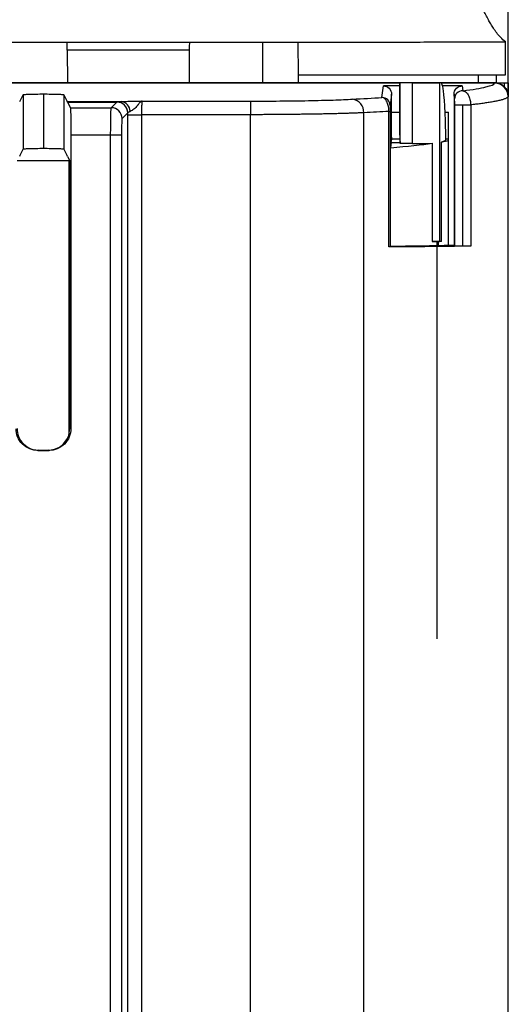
# Model space of a CAD drawing. Header units: millimetres. Extents: x 6 to 273, y 6 to 210.
# Tile 27 of 52: x 54.19 to 61.39, y 126.25 to 140.76. Entities that reach past the tile are written whole.
import ezdxf

# ---------------------------------------------------------------- set-up
doc = ezdxf.new("R2010")
doc.units = ezdxf.units.MM
doc.layers.add('DIMENSIONS', color=140, linetype='Continuous')
doc.styles.add('SLDTEXTSTYLE0', font='TXT', dxfattribs={"width": 0.7})
doc.dimstyles.new('SLDDIMSTYLE0', dxfattribs={"dimtxt": 2.158008, "dimasz": 3.302, "dimexe": 0, "dimexo": 0.0625, "dimgap": 0.539502, "dimtad": 0, "dimtih": 1, "dimtoh": 1, "dimdec": 1, "dimlfac": 2.5, "dimrnd": 1e-09, "dimzin": 4, "dimdsep": 46, "dimtxsty": 'SLDTEXTSTYLE0', "dimsah": 1, "dimcen": 0.09, "dimadec": 0, "dimazin": 1, "dimtfac": 1, "dimtdec": 1, "dimtofl": 0, "dimtmove": 0, "dimatfit": 3, "dimfxl": 0, "dimfrac": 2, "dimtolj": 1, "dimtzin": 12, "dimarcsym": 0})

# ---------------------------------------------------------------- blocks, each defined once
blk = doc.blocks.new('_D_12')
at = {"layer": 'DIMENSIONS'}
for p, q in [((26.186, 137.7), (26.186, 157.623)), ((61.385, 137.7), (61.385, 157.623)), ((26.186, 154.448), (37.333, 154.448)), ((40.257, 154.448), (39.533, 154.448)), ((39.533, 154.448), (39.533, 151.018)), ((46.67, 154.448), (47.395, 154.448)), ((47.395, 154.448), (47.395, 151.018)), ((61.385, 154.448), (49.594, 154.448)), ((39.533, 151.018), (40.257, 151.018)), ((47.395, 151.018), (46.67, 151.018))]:
    blk.add_line(p, q, dxfattribs=at)
for points in [[(26.186, 154.448), (29.488, 153.94), (29.488, 154.956)], [(61.385, 154.448), (58.083, 154.956), (58.083, 153.94)]]:
    blk.add_solid(points, dxfattribs=at)
at = {"layer": 'DIMENSIONS', "char_height": 2.1167, "attachment_point": 1, "style": 'SLDTEXTSTYLE0'}
for s, insert in [('88.0', (40.257, 157.66)), ('3.46', (40.257, 153.747))]:
    blk.add_mtext(s, dxfattribs=dict(at, insert=insert))

msp = doc.modelspace()

# ---------------------------------------------------------------- linework, layer by layer
at = {"color": 7, "linetype": 'Continuous', "lineweight": 25}
for p, q in [((53.286, 140.43), (54.885, 140.43)), ((54.885, 140.432), (56.687, 140.432)), ((54.885, 140.43), (54.885, 140.432)), ((54.885, 140.432), (54.886, 140.431)), ((54.885, 140.43), (54.886, 140.43)), ((54.886, 140.43), (54.886, 140.431)), ((54.886, 140.43), (54.886, 140.431)), ((54.886, 140.431), (54.886, 140.431)), ((54.886, 140.43), (54.886, 140.43)), ((54.886, 140.43), (56.686, 140.43)), ((56.685, 140.31), (54.886, 140.31)), ((54.886, 140.31), (54.888, 139.834)), ((56.685, 140.31), (56.683, 139.834)), ((56.687, 140.432), (56.686, 140.431)), ((56.686, 140.431), (56.686, 140.43)), ((56.687, 140.432), (56.687, 140.43)), ((56.687, 140.43), (58.286, 140.43)), ((57.77, 139.834), (57.77, 140.43)), ((58.286, 140.431), (58.288, 139.95)), ((61.346, 139.95), (61.343, 140.437)), ((58.288, 139.95), (58.288, 139.834)), ((60.945, 139.834), (60.946, 139.95)), ((61.214, 139.831), (61.214, 139.95)), ((43.786, 139.834), (61.186, 139.834)), ((59.789, 139.827), (43.786, 139.827)), ((59.524, 139.614), (59.546, 139.785)), ((59.789, 139.785), (59.546, 139.785)), ((59.791, 139.83), (59.789, 139.83)), ((59.791, 138.936), (59.791, 139.83)), ((59.974, 139.83), (59.791, 139.83)), ((59.974, 138.936), (59.974, 139.83)), ((59.974, 139.83), (60.373, 139.83)), ((60.373, 139.83), (60.373, 137.494)), ((60.393, 139.83), (60.373, 139.83)), ((61.184, 139.827), (60.395, 139.827)), ((60.706, 139.785), (60.416, 139.785)), ((60.706, 139.785), (60.714, 139.714)), ((61.222, 139.83), (61.324, 139.83)), ((61.324, 139.83), (61.324, 139.778)), ((61.324, 139.83), (61.384, 139.83)), ((61.384, 139.83), (61.384, 139.643)), ((54.186, 139.554), (54.236, 139.656)), ((54.236, 139.656), (54.236, 138.855)), ((54.536, 139.666), (54.536, 138.866)), ((54.836, 139.656), (54.836, 138.855)), ((54.836, 139.656), (54.887, 139.554)), ((59.666, 139.665), (59.644, 139.494)), ((59.666, 139.399), (59.666, 139.665)), ((60.586, 139.665), (60.586, 137.434)), ((60.594, 139.594), (60.586, 139.665)), ((61.386, 136.43), (61.386, 139.634)), ((54.891, 139.546), (54.887, 139.554)), ((54.887, 139.554), (55.681, 139.554)), ((54.891, 139.546), (54.933, 139.463)), ((54.891, 139.546), (55.617, 139.546)), ((54.933, 139.463), (55.534, 139.463)), ((55.534, 139.463), (55.617, 139.546)), ((55.617, 139.546), (55.619, 139.548)), ((55.992, 139.561), (57.586, 139.561)), ((57.586, 139.561), (57.586, 139.361)), ((60.596, 139.505), (60.716, 139.505)), ((60.596, 137.424), (60.596, 139.505)), ((60.716, 139.505), (60.831, 139.505)), ((60.716, 137.423), (60.716, 139.505)), ((60.831, 139.505), (60.831, 137.424)), ((55.777, 139.386), (55.694, 139.303)), ((55.779, 139.388), (55.777, 139.386)), ((55.779, 106.265), (55.779, 139.361)), ((55.779, 139.361), (55.979, 139.361)), ((55.979, 139.361), (55.979, 105.574)), ((57.586, 139.361), (55.979, 139.361)), ((57.586, 105.253), (57.586, 139.361)), ((59.255, 122.294), (59.255, 139.39)), ((59.627, 137.412), (59.627, 139.41)), ((59.627, 139.41), (59.644, 139.41)), ((59.644, 139.41), (59.644, 137.412)), ((59.666, 139.399), (59.788, 139.399)), ((60.455, 139.399), (60.504, 139.399)), ((60.504, 138.982), (60.504, 139.399)), ((54.939, 139.063), (54.939, 134.734)), ((54.939, 139.063), (55.526, 139.063)), ((55.526, 125.131), (55.526, 139.063)), ((55.526, 139.063), (55.686, 139.063)), ((55.686, 139.063), (55.686, 105.379)), ((59.661, 138.951), (59.667, 138.999)), ((59.788, 138.999), (59.667, 138.999)), ((60.504, 138.999), (60.465, 138.999)), ((54.186, 138.755), (54.236, 138.855)), ((54.836, 138.855), (54.886, 138.755)), ((59.651, 138.87), (59.652, 138.874)), ((59.651, 137.42), (59.651, 138.87)), ((59.661, 138.951), (59.652, 138.874)), ((59.661, 138.951), (59.79, 138.951)), ((59.788, 138.984), (59.79, 138.951)), ((59.79, 138.951), (59.791, 138.936)), ((59.974, 138.936), (59.791, 138.936)), ((60.262, 138.94), (60.266, 137.494)), ((60.466, 138.983), (60.402, 138.958)), ((60.402, 137.494), (60.402, 138.958)), ((60.504, 137.434), (60.504, 138.982)), ((54.186, 138.755), (54.182, 138.746)), ((54.891, 138.746), (54.886, 138.755)), ((54.891, 138.746), (54.919, 138.691)), ((54.908, 138.681), (54.149, 138.681)), ((54.919, 138.691), (54.908, 138.681)), ((54.908, 138.681), (54.908, 134.634)), ((54.919, 138.691), (54.92, 138.688)), ((54.92, 138.688), (54.92, 134.739)), ((59.644, 137.412), (59.651, 137.42)), ((60.331, 137.494), (60.331, 131.637)), ((60.358, 137.494), (60.331, 137.494)), ((60.358, 137.43), (60.358, 137.494)), ((60.402, 137.494), (60.373, 137.494)), ((60.586, 137.434), (60.504, 137.434)), ((60.596, 137.424), (60.586, 137.434)), ((61.385, 98.635), (61.385, 136.43)), ((54.92, 134.739), (54.939, 134.734)), ((54.467, 134.417), (54.453, 134.414)), ((54.453, 134.414), (54.619, 134.414)), ((54.467, 134.417), (54.605, 134.417)), ((54.619, 134.414), (54.605, 134.417))]:
    msp.add_line(p, q, dxfattribs=at)
for centre, radius, start, end in [((61.184, 139.627), 0.2, 0.048, 89.9811), ((59.066, 139.401), 0.19, 356.6136, 83.1352), ((59.524, 139.494), 0.12, 0.0274, 90.007), ((60.714, 139.594), 0.12, 89.993, 179.9726), ((55.534, 139.303), 0.16, 0.0817, 89.9183), ((55.617, 139.386), 0.16, 0.0817, 89.9183), ((55.619, 139.388), 0.16, 0.0817, 89.9183), ((55.665, 139.406), 0.149, 0.761, 83.4842)]:
    msp.add_arc(centre, radius, start, end, dxfattribs=at)
for centre, major_axis, ratio, start_param, end_param in [((48.485, 139.037), (12.101, 0), 0.034933, 5.887759, 6.051429), ((59.974, 138.949), (0.4, 0), 0.034921, 4.712389, 5.51611), ((48.486, 139.036), (12.1, -0.005), 0.034917, 6.108666, 6.167236), ((48.485, 137.49), (12.101, 0), 0.001745, 0.205594, 0.230333), ((48.486, 137.49), (12.1, 0), 0.001745, 0.174533, 0.194229)]:
    msp.add_ellipse(centre, major_axis=major_axis, ratio=ratio, start_param=start_param, end_param=end_param, dxfattribs=at)
for points, knots in [([(61.343, 140.433), (61.319, 140.455), (61.271, 140.498), (61.215, 140.565), (61.168, 140.631), (61.128, 140.695), (61.091, 140.761), (61.055, 140.83), (61.019, 140.9), (60.982, 140.968), (60.948, 141.03), (60.91, 141.093), (60.881, 141.142), (60.824, 141.23), (60.711, 141.405), (60.547, 141.658), (60.335, 141.985), (60.078, 142.381), (59.89, 142.669), (59.789, 142.825)], [0, 0, 0, 0, 0.109873, 0.218477, 0.318191, 0.409244, 0.491818, 0.583333, 0.662061, 0.72819, 0.78188, 0.823272, 0.85251, 0.874218, 0.894751, 0.916032, 0.939865, 0.967576, 1, 1, 1, 1]), ([(54.886, 140.31), (54.886, 140.327), (54.886, 140.362), (54.886, 140.402), (54.886, 140.414), (54.886, 140.419)], [0, 0, 0, 0, 0.369174, 0.768271, 1, 1, 1, 1]), ([(56.686, 140.419), (56.686, 140.409), (56.685, 140.392), (56.685, 140.351), (56.685, 140.324), (56.685, 140.31)], [0, 0, 0, 0, 0.392792, 0.708221, 1, 1, 1, 1]), ([(58.286, 140.432), (58.337, 140.432), (58.486, 140.432), (58.781, 140.432), (59.217, 140.432), (59.669, 140.432), (60.107, 140.432), (60.44, 140.433), (60.722, 140.433), (60.941, 140.433), (61.128, 140.433), (61.295, 140.433), (61.357, 140.433), (61.339, 140.433), (61.344, 140.433), (61.342, 140.433), (61.343, 140.433), (61.343, 140.433), (61.343, 140.433), (61.343, 140.433), (61.343, 140.434), (61.343, 140.434), (61.343, 140.434), (61.343, 140.434), (61.343, 140.434), (61.343, 140.434), (61.343, 140.434), (61.343, 140.434), (61.343, 140.434), (61.343, 140.434), (61.343, 140.434)], [0, 0, 0, 0, 0.00767, 0.0223866, 0.0441582, 0.0729981, 0.0900742, 0.1101264, 0.1222469, 0.1355906, 0.1496222, 0.1636359, 0.186336, 0.2082399, 0.2314516, 0.2559692, 0.2971291, 0.3414978, 0.4286821, 0.5260298, 0.6335153, 0.7511341, 0.8630374, 0.8782754, 0.893649, 0.9091582, 0.9248034, 0.9405844, 0.9565016, 1, 1, 1, 1]), ([(58.288, 139.95), (58.671, 139.95), (59.055, 139.95), (59.632, 139.95), (59.824, 139.95), (60.112, 139.95), (60.208, 139.95), (60.414, 139.95), (60.522, 139.95), (60.736, 139.95), (60.841, 139.95), (61.028, 139.95), (61.109, 139.95), (61.233, 139.95), (61.277, 139.95), (61.333, 139.95), (61.344, 139.95), (61.347, 139.95), (61.346, 139.95), (61.345, 139.95), (61.346, 139.95), (61.346, 139.95), (61.346, 139.95), (61.346, 139.95), (61.346, 139.95), (61.346, 139.95), (61.346, 139.95), (61.346, 139.95), (61.346, 139.95)], [0, 0, 0, 0, 0.03125, 0.03125, 0.046875, 0.046875, 0.054687, 0.054687, 0.0625, 0.0625, 0.070312, 0.070312, 0.078125, 0.078125, 0.085937, 0.085937, 0.09375, 0.09375, 0.097656, 0.097656, 0.101562, 0.101562, 0.109375, 0.125, 0.25, 0.5, 0.5, 1, 1, 1, 1]), ([(59.546, 139.785), (59.574, 139.785), (59.607, 139.773), (59.654, 139.726), (59.666, 139.693), (59.666, 139.665)], [0, 0, 0, 0, 0.5, 0.5, 1, 1, 1, 1]), ([(59.788, 139.061), (59.788, 139.154), (59.788, 139.252), (59.788, 139.442), (59.788, 139.532), (59.789, 139.681), (59.789, 139.74), (59.789, 139.814), (59.789, 139.83), (59.789, 139.83)], [0, 0, 0, 0, 0.25, 0.25, 0.5, 0.5, 0.75, 0.75, 1, 1, 1, 1]), ([(60.463, 139.061), (60.463, 139.154), (60.461, 139.252), (60.454, 139.442), (60.448, 139.532), (60.435, 139.681), (60.427, 139.74), (60.41, 139.814), (60.401, 139.83), (60.393, 139.83)], [0, 0, 0, 0, 0.25, 0.25, 0.5, 0.5, 0.75, 0.75, 1, 1, 1, 1]), ([(60.586, 139.665), (60.586, 139.693), (60.597, 139.726), (60.644, 139.773), (60.677, 139.785), (60.706, 139.785)], [0, 0, 0, 0, 0.5, 0.5, 1, 1, 1, 1]), ([(60.714, 139.714), (60.862, 139.732), (60.976, 139.751), (61.133, 139.789), (61.177, 139.808), (61.184, 139.827)], [0, 0, 0, 0, 0.5, 0.5, 1, 1, 1, 1]), ([(61.186, 139.834), (61.192, 139.834), (61.204, 139.833), (61.216, 139.831), (61.222, 139.83)], [0, 0, 0, 0, 0.501319, 1, 1, 1, 1]), ([(61.222, 139.83), (61.231, 139.828), (61.25, 139.824), (61.277, 139.813), (61.302, 139.797), (61.317, 139.785), (61.324, 139.778)], [0, 0, 0, 0, 0.252719, 0.499964, 0.747227, 1, 1, 1, 1]), ([(61.324, 139.778), (61.325, 139.777), (61.335, 139.767), (61.353, 139.746), (61.371, 139.711), (61.383, 139.673), (61.385, 139.647), (61.386, 139.634)], [0, 0, 0, 0, 0.0246132, 0.2663276, 0.5108804, 0.7566712, 1, 1, 1, 1]), ([(54.236, 139.656), (54.237, 139.657), (54.244, 139.658), (54.274, 139.661), (54.297, 139.662), (54.355, 139.664), (54.39, 139.665), (54.463, 139.666), (54.501, 139.666), (54.536, 139.666)], [0, 0, 0, 0, 0.25, 0.25, 0.5, 0.5, 0.75, 0.75, 1, 1, 1, 1]), ([(54.536, 139.666), (54.571, 139.666), (54.609, 139.666), (54.682, 139.665), (54.717, 139.664), (54.776, 139.662), (54.799, 139.661), (54.829, 139.658), (54.836, 139.657), (54.836, 139.656)], [0, 0, 0, 0, 0.25, 0.25, 0.5, 0.5, 0.75, 0.75, 1, 1, 1, 1]), ([(57.586, 139.561), (57.728, 139.561), (57.874, 139.562), (58.164, 139.564), (58.306, 139.566), (58.572, 139.571), (58.696, 139.574), (58.915, 139.581), (59.01, 139.585), (59.088, 139.589)], [0, 0, 0, 0, 0.25, 0.25, 0.5, 0.5, 0.75, 0.75, 1, 1, 1, 1]), ([(59.627, 139.41), (59.627, 139.417), (59.627, 139.431), (59.625, 139.453), (59.622, 139.474), (59.616, 139.5), (59.607, 139.53), (59.594, 139.558), (59.578, 139.582), (59.558, 139.603), (59.539, 139.612), (59.527, 139.614), (59.524, 139.614)], [0, 0, 0, 0, 0.060712, 0.122948, 0.186664, 0.25178, 0.369996, 0.501588, 0.613016, 0.749537, 0.937463, 1, 1, 1, 1]), ([(60.596, 139.505), (60.596, 139.518), (60.596, 139.528), (60.596, 139.544), (60.596, 139.549), (60.595, 139.564), (60.595, 139.571), (60.595, 139.587), (60.595, 139.592), (60.594, 139.594)], [0, 0, 0, 0, 0.125, 0.125, 0.25, 0.25, 0.5, 0.5, 1, 1, 1, 1]), ([(60.714, 139.714), (60.718, 139.713), (60.726, 139.712), (60.739, 139.708), (60.758, 139.697), (60.781, 139.676), (60.802, 139.639), (60.815, 139.606), (60.824, 139.572), (60.829, 139.539), (60.83, 139.516), (60.831, 139.505)], [0, 0, 0, 0, 0.08084, 0.163657, 0.248352, 0.497096, 0.633599, 0.748348, 0.839298, 0.922567, 1, 1, 1, 1]), ([(61.384, 139.627), (61.383, 139.625), (61.38, 139.619), (61.37, 139.612), (61.357, 139.604), (61.341, 139.597), (61.322, 139.589), (61.3, 139.582), (61.275, 139.576), (61.248, 139.569), (61.219, 139.563), (61.188, 139.556), (61.156, 139.55), (61.123, 139.545), (61.088, 139.539), (61.052, 139.534), (61.016, 139.528), (60.979, 139.523), (60.942, 139.518), (60.905, 139.514), (60.868, 139.509), (60.843, 139.506), (60.831, 139.505)], [0, 0, 0, 0, 0.064273, 0.127043, 0.188311, 0.248076, 0.30634, 0.3631, 0.418359, 0.472115, 0.524368, 0.57512, 0.624369, 0.672115, 0.718359, 0.763101, 0.80634, 0.848077, 0.888311, 0.927043, 0.964273, 1, 1, 1, 1]), ([(54.933, 139.463), (54.933, 139.462), (54.934, 139.452), (54.936, 139.411), (54.937, 139.38), (54.938, 139.302), (54.939, 139.256), (54.939, 139.159), (54.939, 139.11), (54.939, 139.063)], [0, 0, 0, 0, 0.25, 0.25, 0.5, 0.5, 0.75, 0.75, 1, 1, 1, 1]), ([(55.526, 139.063), (55.526, 139.076), (55.526, 139.103), (55.527, 139.144), (55.527, 139.186), (55.527, 139.229), (55.528, 139.271), (55.528, 139.313), (55.529, 139.352), (55.53, 139.387), (55.531, 139.417), (55.532, 139.441), (55.533, 139.458), (55.534, 139.461), (55.534, 139.463)], [0, 0, 0, 0, 0.063678, 0.13093, 0.201757, 0.276158, 0.354134, 0.435682, 0.520805, 0.6095, 0.701768, 0.797607, 0.897018, 1, 1, 1, 1]), ([(55.681, 139.554), (55.699, 139.555), (55.719, 139.556), (55.765, 139.558), (55.791, 139.558), (55.872, 139.56), (55.933, 139.561), (55.992, 139.561)], [0, 0, 0, 0, 0.25, 0.25, 0.5, 0.5, 1, 1, 1, 1]), ([(55.992, 139.561), (55.988, 139.56), (55.981, 139.559), (55.97, 139.552), (55.96, 139.544), (55.951, 139.534), (55.942, 139.524), (55.934, 139.514), (55.927, 139.504), (55.915, 139.489), (55.896, 139.467), (55.869, 139.442), (55.84, 139.422), (55.823, 139.413), (55.814, 139.408)], [0, 0, 0, 0, 0.086038, 0.165306, 0.237963, 0.304054, 0.363584, 0.41654, 0.462881, 0.502498, 0.632106, 0.751399, 0.871297, 1, 1, 1, 1]), ([(55.992, 139.561), (55.992, 139.56), (55.99, 139.559), (55.988, 139.552), (55.987, 139.541), (55.985, 139.528), (55.984, 139.512), (55.983, 139.495), (55.982, 139.476), (55.981, 139.457), (55.98, 139.437), (55.979, 139.418), (55.979, 139.398), (55.979, 139.38), (55.979, 139.367), (55.979, 139.361)], [0, 0, 0, 0, 0.095293, 0.187521, 0.276684, 0.362782, 0.445817, 0.52579, 0.602702, 0.676555, 0.747349, 0.815089, 0.879775, 0.941411, 1, 1, 1, 1]), ([(59.644, 139.494), (59.644, 139.493), (59.644, 139.488), (59.644, 139.47), (59.644, 139.462), (59.644, 139.441), (59.644, 139.427), (59.644, 139.41)], [0, 0, 0, 0, 0.5, 0.5, 0.75, 0.75, 1, 1, 1, 1]), ([(55.694, 139.303), (55.693, 139.302), (55.692, 139.296), (55.69, 139.272), (55.689, 139.253), (55.688, 139.207), (55.687, 139.179), (55.686, 139.121), (55.686, 139.091), (55.686, 139.063)], [0, 0, 0, 0, 0.25, 0.25, 0.5, 0.5, 0.75, 0.75, 1, 1, 1, 1]), ([(55.814, 139.408), (55.809, 139.406), (55.799, 139.401), (55.789, 139.396), (55.783, 139.392), (55.78, 139.39), (55.779, 139.389), (55.779, 139.388), (55.779, 139.388), (55.779, 139.388), (55.779, 139.388)], [0, 0, 0, 0, 0.241427, 0.500252, 0.749538, 0.874609, 0.937346, 0.968778, 0.984513, 1, 1, 1, 1]), ([(59.255, 139.39), (59.238, 139.389), (59.203, 139.387), (59.147, 139.385), (59.087, 139.383), (59.026, 139.381), (58.961, 139.379), (58.894, 139.377), (58.826, 139.375), (58.755, 139.373), (58.682, 139.372), (58.608, 139.37), (58.533, 139.369), (58.456, 139.368), (58.379, 139.367), (58.301, 139.366), (58.222, 139.365), (58.142, 139.364), (58.062, 139.363), (57.983, 139.363), (57.903, 139.362), (57.823, 139.362), (57.743, 139.361), (57.664, 139.361), (57.612, 139.361), (57.586, 139.361)], [0, 0, 0, 0, 0.047236, 0.094129, 0.140681, 0.186891, 0.232759, 0.278286, 0.32347, 0.368313, 0.412815, 0.456975, 0.500793, 0.54427, 0.587406, 0.6302, 0.672654, 0.714765, 0.756536, 0.797966, 0.839054, 0.879802, 0.920209, 0.960275, 1, 1, 1, 1]), ([(59.667, 138.999), (59.667, 138.999), (59.667, 139.007), (59.667, 139.046), (59.666, 139.077), (59.666, 139.155), (59.666, 139.202), (59.666, 139.301), (59.666, 139.351), (59.666, 139.399)], [0, 0, 0, 0, 0.25, 0.25, 0.5, 0.5, 0.75, 0.75, 1, 1, 1, 1]), ([(54.236, 138.855), (54.237, 138.857), (54.244, 138.858), (54.274, 138.86), (54.297, 138.862), (54.355, 138.864), (54.39, 138.864), (54.463, 138.865), (54.501, 138.866), (54.536, 138.866)], [0, 0, 0, 0, 0.25, 0.25, 0.5, 0.5, 0.75, 0.75, 1, 1, 1, 1]), ([(54.536, 138.866), (54.571, 138.866), (54.609, 138.865), (54.682, 138.864), (54.717, 138.864), (54.776, 138.862), (54.799, 138.86), (54.829, 138.858), (54.836, 138.857), (54.836, 138.855)], [0, 0, 0, 0, 0.25, 0.25, 0.5, 0.5, 0.75, 0.75, 1, 1, 1, 1]), ([(60.266, 137.494), (60.298, 137.494), (60.323, 137.494), (60.359, 137.494), (60.369, 137.494), (60.373, 137.494)], [0, 0, 0, 0, 0.5, 0.5, 1, 1, 1, 1]), ([(60.716, 137.423), (60.687, 137.423), (60.654, 137.423), (60.608, 137.423), (60.596, 137.424), (60.596, 137.424)], [0, 0, 0, 0, 0.5, 0.5, 1, 1, 1, 1]), ([(60.831, 137.424), (60.824, 137.423), (60.808, 137.423), (60.766, 137.423), (60.74, 137.423), (60.716, 137.423)], [0, 0, 0, 0, 0.5, 0.5, 1, 1, 1, 1]), ([(54.453, 134.414), (54.416, 134.414), (54.375, 134.421), (54.296, 134.452), (54.258, 134.476), (54.196, 134.539), (54.171, 134.577), (54.14, 134.655), (54.133, 134.696), (54.133, 134.734)], [0, 0, 0, 0, 0.25, 0.25, 0.5, 0.5, 0.75, 0.75, 1, 1, 1, 1]), ([(54.147, 134.737), (54.147, 134.7), (54.154, 134.659), (54.185, 134.58), (54.21, 134.542), (54.272, 134.48), (54.31, 134.455), (54.389, 134.424), (54.43, 134.417), (54.467, 134.417)], [0, 0, 0, 0, 0.25, 0.25, 0.5, 0.5, 0.75, 0.75, 1, 1, 1, 1]), ([(54.939, 134.734), (54.939, 134.696), (54.932, 134.655), (54.901, 134.577), (54.877, 134.539), (54.814, 134.476), (54.776, 134.452), (54.698, 134.421), (54.657, 134.414), (54.619, 134.414)], [0, 0, 0, 0, 0.25, 0.25, 0.5, 0.5, 0.75, 0.75, 1, 1, 1, 1]), ([(54.908, 134.634), (54.912, 134.651), (54.915, 134.669), (54.919, 134.704), (54.92, 134.721), (54.92, 134.739)], [0, 0, 0, 0, 0.5, 0.5, 1, 1, 1, 1]), ([(54.605, 134.417), (54.667, 134.417), (54.736, 134.437), (54.847, 134.517), (54.888, 134.576), (54.908, 134.634)], [0, 0, 0, 0, 0.5, 0.5, 1, 1, 1, 1])]:
    msp.add_open_spline(points, degree=3, knots=knots, dxfattribs=at)
for points in [[(61.184, 139.827), (61.185, 139.829), (61.186, 139.832), (61.186, 139.834)], [(59.088, 139.589), (59.241, 139.598), (59.387, 139.606), (59.524, 139.614)], [(61.386, 139.634), (61.386, 139.632), (61.385, 139.629), (61.384, 139.627)], [(55.619, 139.548), (55.621, 139.55), (55.643, 139.552), (55.681, 139.554)], [(55.779, 139.361), (55.779, 139.37), (55.779, 139.379), (55.779, 139.388)], [(59.627, 139.41), (59.509, 139.403), (59.385, 139.396), (59.255, 139.39)], [(59.788, 139.061), (59.788, 139.035), (59.788, 139.006), (59.788, 138.984)], [(60.466, 138.983), (60.464, 139.006), (60.463, 139.035), (60.463, 139.061)], [(60.831, 137.424), (60.539, 137.419), (60.133, 137.415), (59.627, 137.412)], [(59.644, 137.412), (59.644, 137.412), (59.638, 137.412), (59.627, 137.412)], [(60.358, 137.43), (60.201, 137.426), (59.963, 137.423), (59.651, 137.42)], [(60.504, 137.434), (60.468, 137.432), (60.419, 137.431), (60.358, 137.43)], [(61.386, 136.43), (61.386, 136.43), (61.385, 136.43), (61.385, 136.43)]]:
    msp.add_open_spline(points, degree=3, dxfattribs=at)

# ---------------------------------------------------------------- dimensions: what is measured, and where the dimension line sits
at = {"layer": 'DIMENSIONS'}
dim = msp.add_linear_dim(base=(61.385, 154.448), p1=(26.186, 136.43), p2=(61.385, 136.43), angle=0, dimstyle='SLDDIMSTYLE0', dxfattribs=at)
dim.commit()
dim.dimension.update_dxf_attribs({"geometry": '_D_12', "text_midpoint": (43.464, 154.448), "dimtype": 160})

doc.saveas('drawing.dxf')
